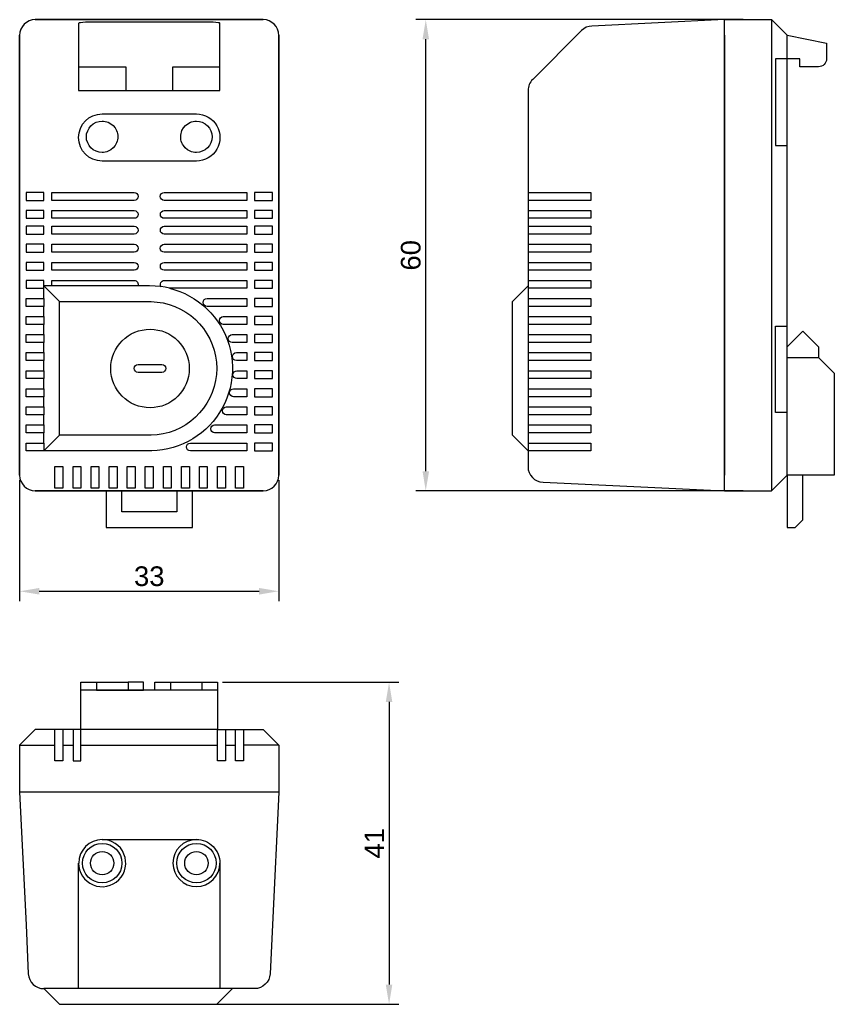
# Model space of a CAD drawing. Header units: millimetres. Extents: x 14 to 118, y 11 to 137.
import ezdxf

# ---------------------------------------------------------------- set-up
doc = ezdxf.new("R2010")
doc.units = ezdxf.units.MM
doc.layers.add('PDF_Geometry', color=7, linetype='Continuous')
doc.styles.get("Standard").update_dxf_attribs({"font": 'arial.ttf'})
doc.dimstyles.new('TDM', dxfattribs={"dimtxt": 2.5, "dimasz": 2.5, "dimexe": 1.25, "dimexo": 0.625, "dimtad": 1, "dimdec": 1, "dimtxsty": 'Standard', "dimcen": 2.5, "dimadec": 0, "dimazin": 0, "dimtfac": 1, "dimtdec": 1, "dimtmove": 0, "dimatfit": 3, "dimfxl": 1, "dimarcsym": 0})

# ---------------------------------------------------------------- blocks, each defined once
blk = doc.blocks.new('*D5')
at = {"color": 0, "lineweight": -2, "transparency": 16777216}
for p, q in [((14.08, 77.99), (14.08, 62.58)), ((47.07, 77.99), (47.07, 62.58)), ((16.58, 63.83), (44.57, 63.83))]:
    blk.add_line(p, q, dxfattribs=at)
at = {"color": 0, "transparency": 16777216}
for points in [[(16.58, 64.25), (16.58, 63.41), (14.08, 63.83)], [(44.57, 64.25), (44.57, 63.41), (47.07, 63.83)]]:
    blk.add_solid(points, dxfattribs=at)
at = {"layer": 'Defpoints', "color": 0, "transparency": 16777216}
for p in [(14.08, 78.62), (47.07, 78.62), (47.07, 63.83)]:
    blk.add_point(p, dxfattribs=at)
at = {"color": 0, "lineweight": 0, "transparency": 16777216, "insert": (30.58, 65.73), "char_height": 2.5, "attachment_point": 5}
blk.add_mtext('33', dxfattribs=at)
blk = doc.blocks.new('*D6')
at = {"color": 0, "lineweight": -2, "transparency": 16777216}
for p, q in [((106.2, 136.6), (64.54, 136.6)), ((65.79, 79.11), (65.79, 134.1)), ((106.2, 76.61), (64.54, 76.61))]:
    blk.add_line(p, q, dxfattribs=at)
at = {"color": 0, "transparency": 16777216}
for points in [[(65.38, 134.1), (66.21, 134.1), (65.79, 136.6)], [(65.38, 79.11), (66.21, 79.11), (65.79, 76.61)]]:
    blk.add_solid(points, dxfattribs=at)
at = {"layer": 'Defpoints', "color": 0, "transparency": 16777216}
for p in [(65.79, 136.6), (106.82, 136.6), (106.82, 76.61)]:
    blk.add_point(p, dxfattribs=at)
at = {"color": 0, "lineweight": 0, "transparency": 16777216, "insert": (63.89, 106.6), "char_height": 2.5, "attachment_point": 5, "rotation": 90}
blk.add_mtext('60', dxfattribs=at)
blk = doc.blocks.new('*D7')
at = {"color": 0, "lineweight": -2, "transparency": 16777216}
for p, q in [((39.91, 52.24), (62.37, 52.24)), ((61.12, 49.74), (61.12, 13.75)), ((37.08, 11.25), (62.37, 11.25))]:
    blk.add_line(p, q, dxfattribs=at)
at = {"color": 0, "transparency": 16777216}
for points in [[(60.7, 49.74), (61.53, 49.74), (61.12, 52.24)], [(60.7, 13.75), (61.53, 13.75), (61.12, 11.25)]]:
    blk.add_solid(points, dxfattribs=at)
at = {"layer": 'Defpoints', "color": 0, "transparency": 16777216}
for p in [(39.29, 52.24), (36.45, 11.25), (61.12, 11.25)]:
    blk.add_point(p, dxfattribs=at)
at = {"color": 0, "lineweight": 0, "transparency": 16777216, "insert": (59.24, 31.74), "char_height": 2.5, "attachment_point": 5, "rotation": 90}
blk.add_mtext('41', dxfattribs=at)

msp = doc.modelspace()

# ---------------------------------------------------------------- linework, layer by layer
at = {"layer": 'PDF_Geometry', "lineweight": 30}
for points in [[(45.08, 136.6), (16.07, 136.6)], [(14.08, 134.61), (14.08, 78.62)], [(47.07, 78.62), (47.07, 134.61)], [(103.83, 78.62), (103.83, 134.61)], [(24.58, 123.69), (24.77, 123.69), (24.98, 123.65), (25.17, 123.6), (25.34, 123.54), (25.68, 123.35), (25.98, 123.12), (26.23, 122.82), (26.42, 122.48), (26.48, 122.29), (26.53, 122.1), (26.57, 121.91), (26.57, 121.72), (26.57, 121.51), (26.55, 121.32), (26.5, 121.13), (26.42, 120.92), (26.34, 120.75), (26.23, 120.58), (26, 120.28), (25.7, 120.03), (25.36, 119.84), (25.17, 119.77), (24.98, 119.73), (24.77, 119.69), (24.58, 119.69), (24.2, 119.73), (23.82, 119.84), (23.46, 120.03), (23.16, 120.28), (22.91, 120.58), (22.74, 120.92), (22.61, 121.3), (22.57, 121.7), (22.61, 122.08), (22.74, 122.46), (22.91, 122.8), (23.16, 123.1), (23.46, 123.35), (23.82, 123.54), (24.2, 123.65)], [(36.58, 123.69), (36.96, 123.65), (37.34, 123.54), (37.7, 123.35), (38, 123.1), (38.25, 122.8), (38.42, 122.46), (38.55, 122.08), (38.59, 121.7), (38.55, 121.3), (38.42, 120.92), (38.25, 120.58), (38, 120.28), (37.7, 120.03), (37.34, 119.84), (36.96, 119.73), (36.58, 119.69), (36.39, 119.69), (36.18, 119.73), (35.98, 119.77), (35.79, 119.84), (35.46, 120.03), (35.16, 120.28), (34.93, 120.58), (34.82, 120.75), (34.74, 120.92), (34.65, 121.13), (34.61, 121.32), (34.59, 121.51), (34.59, 121.72), (34.59, 121.91), (34.63, 122.1), (34.67, 122.29), (34.74, 122.48), (34.93, 122.82), (35.18, 123.12), (35.48, 123.35), (35.82, 123.54), (35.98, 123.6), (36.18, 123.65), (36.39, 123.69)], [(14.89, 114.61), (14.89, 113.59), (15.18, 113.59), (15.23, 113.59), (15.35, 113.59), (15.54, 113.59), (15.8, 113.59), (16.09, 113.59), (16.43, 113.59), (16.79, 113.59), (17.17, 113.59), (17.17, 114.61), (16.79, 114.61), (16.43, 114.61), (16.09, 114.61), (15.8, 114.61), (15.54, 114.61), (15.35, 114.61), (15.23, 114.61), (15.18, 114.61)], [(43.98, 113.59), (44.36, 113.59), (44.72, 113.59), (45.06, 113.59), (45.36, 113.59), (45.61, 113.59), (45.8, 113.59), (45.93, 113.59), (45.97, 113.59), (46.27, 113.59), (46.27, 114.61), (45.97, 114.61), (45.93, 114.61), (45.8, 114.61), (45.61, 114.61), (45.36, 114.61), (45.06, 114.61), (44.72, 114.61), (44.36, 114.61), (43.98, 114.61)], [(14.89, 112.3), (14.89, 111.31), (15.18, 111.31), (15.23, 111.31), (15.35, 111.31), (15.54, 111.31), (15.8, 111.31), (16.09, 111.31), (16.43, 111.31), (16.79, 111.31), (17.17, 111.31), (17.17, 112.3), (16.79, 112.3), (16.43, 112.3), (16.09, 112.3), (15.8, 112.3), (15.54, 112.3), (15.35, 112.3), (15.23, 112.3), (15.18, 112.3)], [(43.98, 111.31), (44.36, 111.31), (44.72, 111.31), (45.06, 111.31), (45.36, 111.31), (45.61, 111.31), (45.8, 111.31), (45.93, 111.31), (45.97, 111.31), (46.27, 111.31), (46.27, 112.3), (45.97, 112.3), (45.93, 112.3), (45.8, 112.3), (45.61, 112.3), (45.36, 112.3), (45.06, 112.3), (44.72, 112.3), (44.36, 112.3), (43.98, 112.3)], [(14.89, 110.29), (14.89, 109.3), (15.18, 109.3), (15.23, 109.3), (15.35, 109.3), (15.54, 109.3), (15.8, 109.3), (16.09, 109.3), (16.43, 109.3), (16.79, 109.3), (17.17, 109.3), (17.17, 110.29), (16.79, 110.29), (16.43, 110.29), (16.09, 110.29), (15.8, 110.29), (15.54, 110.29), (15.35, 110.29), (15.23, 110.29), (15.18, 110.29)], [(43.98, 109.3), (44.36, 109.3), (44.72, 109.3), (45.06, 109.3), (45.36, 109.3), (45.61, 109.3), (45.8, 109.3), (45.93, 109.3), (45.97, 109.3), (46.27, 109.3), (46.27, 110.29), (45.97, 110.29), (45.93, 110.29), (45.8, 110.29), (45.61, 110.29), (45.36, 110.29), (45.06, 110.29), (44.72, 110.29), (44.36, 110.29), (43.98, 110.29)], [(14.89, 108.01), (14.89, 106.99), (15.18, 106.99), (15.23, 106.99), (15.35, 106.99), (15.54, 106.99), (15.8, 106.99), (16.09, 106.99), (16.43, 106.99), (16.79, 106.99), (17.17, 106.99), (17.17, 108.01), (16.79, 108.01), (16.43, 108.01), (16.09, 108.01), (15.8, 108.01), (15.54, 108.01), (15.35, 108.01), (15.23, 108.01), (15.18, 108.01)], [(43.98, 106.99), (44.36, 106.99), (44.72, 106.99), (45.06, 106.99), (45.36, 106.99), (45.61, 106.99), (45.8, 106.99), (45.93, 106.99), (45.97, 106.99), (46.27, 106.99), (46.27, 108.01), (45.97, 108.01), (45.93, 108.01), (45.8, 108.01), (45.61, 108.01), (45.36, 108.01), (45.06, 108.01), (44.72, 108.01), (44.36, 108.01), (43.98, 108.01)], [(14.89, 105.7), (14.89, 104.71), (15.18, 104.71), (15.23, 104.71), (15.35, 104.71), (15.54, 104.71), (15.8, 104.71), (16.09, 104.71), (16.43, 104.71), (16.79, 104.71), (17.17, 104.71), (17.17, 105.7), (16.79, 105.7), (16.43, 105.7), (16.09, 105.7), (15.8, 105.7), (15.54, 105.7), (15.35, 105.7), (15.23, 105.7), (15.18, 105.7)], [(43.98, 104.71), (44.36, 104.71), (44.72, 104.71), (45.06, 104.71), (45.36, 104.71), (45.61, 104.71), (45.8, 104.71), (45.93, 104.71), (45.97, 104.71), (46.27, 104.71), (46.27, 105.7), (45.97, 105.7), (45.93, 105.7), (45.8, 105.7), (45.61, 105.7), (45.36, 105.7), (45.06, 105.7), (44.72, 105.7), (44.36, 105.7), (43.98, 105.7)], [(43.98, 102.4), (44.36, 102.4), (44.72, 102.4), (45.06, 102.4), (45.36, 102.4), (45.61, 102.4), (45.8, 102.4), (45.93, 102.4), (45.97, 102.4), (46.27, 102.4), (46.27, 103.4), (45.97, 103.4), (45.93, 103.4), (45.8, 103.4), (45.61, 103.4), (45.36, 103.4), (45.06, 103.4), (44.72, 103.4), (44.36, 103.4), (43.98, 103.4)], [(14.89, 101.11), (15.18, 101.11), (15.23, 101.11), (15.35, 101.11), (15.54, 101.11), (15.8, 101.11), (16.09, 101.11), (16.43, 101.11), (16.79, 101.11), (17.17, 101.11), (17.17, 100.09), (16.79, 100.09), (16.43, 100.09), (16.09, 100.09), (15.8, 100.09), (15.54, 100.09), (15.35, 100.09), (15.23, 100.09), (15.18, 100.09), (14.89, 100.09)], [(19.16, 100.71), (25.38, 100.71), (28.49, 100.71), (30.04, 100.71), (30.82, 100.71), (31.6, 100.64), (32.37, 100.54), (33.11, 100.35), (33.85, 100.09), (34.55, 99.76), (35.22, 99.37), (35.86, 98.93), (36.45, 98.42), (37, 97.87), (37.49, 97.28), (37.93, 96.62), (38.29, 95.95), (38.61, 95.25), (38.86, 94.51), (39.03, 93.75), (39.14, 92.98), (39.18, 92.2), (39.14, 91.42), (39.03, 90.66), (38.86, 89.89), (38.61, 89.15), (38.29, 88.46), (37.93, 87.78), (37.49, 87.12), (37, 86.53), (36.45, 85.98), (35.86, 85.47), (35.22, 85.03), (34.55, 84.65), (33.85, 84.31), (33.11, 84.05), (32.37, 83.86), (31.6, 83.76), (30.82, 83.69), (30.04, 83.69), (28.49, 83.69), (25.38, 83.69), (19.16, 83.69)], [(43.98, 100.09), (44.36, 100.09), (44.72, 100.09), (45.06, 100.09), (45.36, 100.09), (45.61, 100.09), (45.8, 100.09), (45.93, 100.09), (45.97, 100.09), (46.27, 100.09), (46.27, 101.11), (45.97, 101.11), (45.93, 101.11), (45.8, 101.11), (45.61, 101.11), (45.36, 101.11), (45.06, 101.11), (44.72, 101.11), (44.36, 101.11), (43.98, 101.11)], [(14.89, 98.8), (15.18, 98.8), (15.23, 98.8), (15.35, 98.8), (15.54, 98.8), (15.8, 98.8), (16.09, 98.8), (16.43, 98.8), (16.79, 98.8), (17.17, 98.8), (17.17, 97.81), (16.79, 97.81), (16.43, 97.81), (16.09, 97.81), (15.8, 97.81), (15.54, 97.81), (15.35, 97.81), (15.23, 97.81), (15.18, 97.81), (14.89, 97.81)], [(43.98, 97.81), (44.36, 97.81), (44.72, 97.81), (45.06, 97.81), (45.36, 97.81), (45.61, 97.81), (45.8, 97.81), (45.93, 97.81), (45.97, 97.81), (46.27, 97.81), (46.27, 98.8), (45.97, 98.8), (45.93, 98.8), (45.8, 98.8), (45.61, 98.8), (45.36, 98.8), (45.06, 98.8), (44.72, 98.8), (44.36, 98.8), (43.98, 98.8)], [(14.89, 96.5), (15.18, 96.5), (15.23, 96.5), (15.35, 96.5), (15.54, 96.5), (15.8, 96.5), (16.09, 96.5), (16.43, 96.5), (16.79, 96.5), (17.17, 96.5), (17.17, 95.5), (16.79, 95.5), (16.43, 95.5), (16.09, 95.5), (15.8, 95.5), (15.54, 95.5), (15.35, 95.5), (15.23, 95.5), (15.18, 95.5), (14.89, 95.5)], [(43.98, 95.5), (44.36, 95.5), (44.72, 95.5), (45.06, 95.5), (45.36, 95.5), (45.61, 95.5), (45.8, 95.5), (45.93, 95.5), (45.97, 95.5), (46.27, 95.5), (46.27, 96.5), (45.97, 96.5), (45.93, 96.5), (45.8, 96.5), (45.61, 96.5), (45.36, 96.5), (45.06, 96.5), (44.72, 96.5), (44.36, 96.5), (43.98, 96.5)], [(14.89, 94.21), (15.18, 94.21), (15.23, 94.21), (15.35, 94.21), (15.54, 94.21), (15.8, 94.21), (16.09, 94.21), (16.43, 94.21), (16.79, 94.21), (17.17, 94.21), (17.17, 93.2), (16.79, 93.2), (16.43, 93.2), (16.09, 93.2), (15.8, 93.2), (15.54, 93.2), (15.35, 93.2), (15.23, 93.2), (15.18, 93.2), (14.89, 93.2)], [(43.98, 93.2), (44.36, 93.2), (44.72, 93.2), (45.06, 93.2), (45.36, 93.2), (45.61, 93.2), (45.8, 93.2), (45.93, 93.2), (45.97, 93.2), (46.27, 93.2), (46.27, 94.21), (45.97, 94.21), (45.93, 94.21), (45.8, 94.21), (45.61, 94.21), (45.36, 94.21), (45.06, 94.21), (44.72, 94.21), (44.36, 94.21), (43.98, 94.21)], [(14.89, 91.9), (15.18, 91.9), (15.23, 91.9), (15.35, 91.9), (15.54, 91.9), (15.8, 91.9), (16.09, 91.9), (16.43, 91.9), (16.79, 91.9), (17.17, 91.9), (17.17, 90.91), (16.79, 90.91), (16.43, 90.91), (16.09, 90.91), (15.8, 90.91), (15.54, 90.91), (15.35, 90.91), (15.23, 90.91), (15.18, 90.91), (14.89, 90.91)], [(43.98, 90.91), (44.36, 90.91), (44.72, 90.91), (45.06, 90.91), (45.36, 90.91), (45.61, 90.91), (45.8, 90.91), (45.93, 90.91), (45.97, 90.91), (46.27, 90.91), (46.27, 91.9), (45.97, 91.9), (45.93, 91.9), (45.8, 91.9), (45.61, 91.9), (45.36, 91.9), (45.06, 91.9), (44.72, 91.9), (44.36, 91.9), (43.98, 91.9)], [(14.89, 89.6), (15.18, 89.6), (15.23, 89.6), (15.35, 89.6), (15.54, 89.6), (15.8, 89.6), (16.09, 89.6), (16.43, 89.6), (16.79, 89.6), (17.17, 89.6), (17.17, 88.6), (16.79, 88.6), (16.43, 88.6), (16.09, 88.6), (15.8, 88.6), (15.54, 88.6), (15.35, 88.6), (15.23, 88.6), (15.18, 88.6), (14.89, 88.6)], [(43.98, 88.6), (44.36, 88.6), (44.72, 88.6), (45.06, 88.6), (45.36, 88.6), (45.61, 88.6), (45.8, 88.6), (45.93, 88.6), (45.97, 88.6), (46.27, 88.6), (46.27, 89.6), (45.97, 89.6), (45.93, 89.6), (45.8, 89.6), (45.61, 89.6), (45.36, 89.6), (45.06, 89.6), (44.72, 89.6), (44.36, 89.6), (43.98, 89.6)], [(14.89, 87.29), (15.18, 87.29), (15.23, 87.29), (15.35, 87.29), (15.54, 87.29), (15.8, 87.29), (16.09, 87.29), (16.43, 87.29), (16.79, 87.29), (17.17, 87.29), (17.17, 86.3), (16.79, 86.3), (16.43, 86.3), (16.09, 86.3), (15.8, 86.3), (15.54, 86.3), (15.35, 86.3), (15.23, 86.3), (15.18, 86.3), (14.89, 86.3)], [(43.98, 86.3), (44.36, 86.3), (44.72, 86.3), (45.06, 86.3), (45.36, 86.3), (45.61, 86.3), (45.8, 86.3), (45.93, 86.3), (45.97, 86.3), (46.27, 86.3), (46.27, 87.29), (45.97, 87.29), (45.93, 87.29), (45.8, 87.29), (45.61, 87.29), (45.36, 87.29), (45.06, 87.29), (44.72, 87.29), (44.36, 87.29), (43.98, 87.29)], [(14.89, 85.01), (15.18, 85.01), (15.23, 85.01), (15.35, 85.01), (15.54, 85.01), (15.8, 85.01), (16.09, 85.01), (16.43, 85.01), (16.79, 85.01), (17.17, 85.01), (17.17, 84.01), (16.79, 84.01), (16.43, 84.01), (16.09, 84.01), (15.8, 84.01), (15.54, 84.01), (15.35, 84.01), (15.23, 84.01), (15.18, 84.01), (14.89, 84.01)], [(43.98, 84.01), (44.36, 84.01), (44.72, 84.01), (45.06, 84.01), (45.36, 84.01), (45.61, 84.01), (45.8, 84.01), (45.93, 84.01), (45.97, 84.01), (46.27, 84.01), (46.27, 85.01), (45.97, 85.01), (45.93, 85.01), (45.8, 85.01), (45.61, 85.01), (45.36, 85.01), (45.06, 85.01), (44.72, 85.01), (44.36, 85.01), (43.98, 85.01)], [(14.89, 82.7), (15.18, 82.7), (15.23, 82.7), (15.35, 82.7), (15.54, 82.7), (15.8, 82.7), (16.09, 82.7), (16.43, 82.7), (16.79, 82.7), (17.17, 82.7), (17.17, 81.71), (16.79, 81.71), (16.43, 81.71), (16.09, 81.71), (15.8, 81.71), (15.54, 81.71), (15.35, 81.71), (15.23, 81.71), (15.18, 81.71), (14.89, 81.71)], [(43.98, 81.71), (44.36, 81.71), (44.72, 81.71), (45.06, 81.71), (45.36, 81.71), (45.61, 81.71), (45.8, 81.71), (45.93, 81.71), (45.97, 81.71), (46.27, 81.71), (46.27, 82.7), (45.97, 82.7), (45.93, 82.7), (45.8, 82.7), (45.61, 82.7), (45.36, 82.7), (45.06, 82.7), (44.72, 82.7), (44.36, 82.7), (43.98, 82.7)], [(19.59, 77.71), (19.59, 76.94), (18.57, 76.94), (18.57, 77.71), (18.57, 77.75), (18.57, 77.88), (18.57, 78.07), (18.57, 78.32), (18.57, 78.62), (18.57, 78.95), (18.57, 79.31), (18.57, 79.7), (19.59, 79.7), (19.59, 79.31), (19.59, 78.95), (19.59, 78.62), (19.59, 78.32), (19.59, 78.07), (19.59, 77.88), (19.59, 77.75)], [(21.87, 77.71), (21.87, 76.94), (20.88, 76.94), (20.88, 77.71), (20.88, 77.75), (20.88, 77.88), (20.88, 78.07), (20.88, 78.32), (20.88, 78.62), (20.88, 78.95), (20.88, 79.31), (20.88, 79.7), (21.87, 79.7), (21.87, 79.31), (21.87, 78.95), (21.87, 78.62), (21.87, 78.32), (21.87, 78.07), (21.87, 77.88), (21.87, 77.75)], [(24.18, 77.71), (24.18, 76.94), (23.18, 76.94), (23.18, 77.71), (23.18, 77.75), (23.18, 77.88), (23.18, 78.07), (23.18, 78.32), (23.18, 78.62), (23.18, 78.95), (23.18, 79.31), (23.18, 79.7), (24.18, 79.7), (24.18, 79.31), (24.18, 78.95), (24.18, 78.62), (24.18, 78.32), (24.18, 78.07), (24.18, 77.88), (24.18, 77.75)], [(26.48, 77.71), (26.48, 76.94), (25.47, 76.94), (25.47, 77.71), (25.47, 77.75), (25.47, 77.88), (25.47, 78.07), (25.47, 78.32), (25.47, 78.62), (25.47, 78.95), (25.47, 79.31), (25.47, 79.7), (26.48, 79.7), (26.48, 79.31), (26.48, 78.95), (26.48, 78.62), (26.48, 78.32), (26.48, 78.07), (26.48, 77.88), (26.48, 77.75)], [(28.77, 77.71), (28.77, 76.94), (27.77, 76.94), (27.77, 77.71), (27.77, 77.75), (27.77, 77.88), (27.77, 78.07), (27.77, 78.32), (27.77, 78.62), (27.77, 78.95), (27.77, 79.31), (27.77, 79.7), (28.77, 79.7), (28.77, 79.31), (28.77, 78.95), (28.77, 78.62), (28.77, 78.32), (28.77, 78.07), (28.77, 77.88), (28.77, 77.75)], [(31.08, 77.71), (31.08, 76.94), (30.08, 76.94), (30.08, 77.71), (30.08, 77.75), (30.08, 77.88), (30.08, 78.07), (30.08, 78.32), (30.08, 78.62), (30.08, 78.95), (30.08, 79.31), (30.08, 79.7), (31.08, 79.7), (31.08, 79.31), (31.08, 78.95), (31.08, 78.62), (31.08, 78.32), (31.08, 78.07), (31.08, 77.88), (31.08, 77.75)], [(33.38, 77.71), (33.38, 76.94), (32.39, 76.94), (32.39, 77.71), (32.39, 77.75), (32.39, 77.88), (32.39, 78.07), (32.39, 78.32), (32.39, 78.62), (32.39, 78.95), (32.39, 79.31), (32.39, 79.7), (33.38, 79.7), (33.38, 79.31), (33.38, 78.95), (33.38, 78.62), (33.38, 78.32), (33.38, 78.07), (33.38, 77.88), (33.38, 77.75)], [(35.69, 77.71), (35.69, 76.94), (34.67, 76.94), (34.67, 77.71), (34.67, 77.75), (34.67, 77.88), (34.67, 78.07), (34.67, 78.32), (34.67, 78.62), (34.67, 78.95), (34.67, 79.31), (34.67, 79.7), (35.69, 79.7), (35.69, 79.31), (35.69, 78.95), (35.69, 78.62), (35.69, 78.32), (35.69, 78.07), (35.69, 77.88), (35.69, 77.75)], [(37.97, 77.71), (37.97, 76.94), (36.98, 76.94), (36.98, 77.71), (36.98, 77.75), (36.98, 77.88), (36.98, 78.07), (36.98, 78.32), (36.98, 78.62), (36.98, 78.95), (36.98, 79.31), (36.98, 79.7), (37.97, 79.7), (37.97, 79.31), (37.97, 78.95), (37.97, 78.62), (37.97, 78.32), (37.97, 78.07), (37.97, 77.88), (37.97, 77.75)], [(40.28, 77.71), (40.28, 76.94), (39.29, 76.94), (39.29, 77.71), (39.29, 77.75), (39.29, 77.88), (39.29, 78.07), (39.29, 78.32), (39.29, 78.62), (39.29, 78.95), (39.29, 79.31), (39.29, 79.7), (40.28, 79.7), (40.28, 79.31), (40.28, 78.95), (40.28, 78.62), (40.28, 78.32), (40.28, 78.07), (40.28, 77.88), (40.28, 77.75)], [(42.59, 77.71), (42.59, 76.94), (41.57, 76.94), (41.57, 77.71), (41.57, 77.75), (41.57, 77.88), (41.57, 78.07), (41.57, 78.32), (41.57, 78.62), (41.57, 78.95), (41.57, 79.31), (41.57, 79.7), (42.59, 79.7), (42.59, 79.31), (42.59, 78.95), (42.59, 78.62), (42.59, 78.32), (42.59, 78.07), (42.59, 77.88), (42.59, 77.75)], [(16.07, 76.61), (45.08, 76.61)]]:
    msp.add_lwpolyline(points, close=True, dxfattribs=at)
for points in [[(21.57, 136.17), (21.57, 135.79), (21.57, 135.75), (21.57, 135.64), (21.57, 135.45), (21.57, 135.22), (21.57, 129), (21.57, 128.7), (21.57, 128.34), (21.57, 127.98), (21.57, 127.58), (39.58, 127.58), (39.58, 127.98), (39.58, 128.34), (39.58, 128.7), (39.58, 129), (39.58, 135.22), (39.58, 135.45), (39.58, 135.64), (39.58, 135.75), (39.58, 135.79), (39.58, 136.17)], [(24.58, 136.32), (36.58, 136.32)], [(103.83, 136.6), (109.81, 136.6), (109.81, 136.57), (109.81, 136.45), (109.81, 136.26), (109.81, 136.02), (109.81, 135.71), (109.81, 135.37), (109.81, 134.99), (109.81, 134.61), (109.81, 78.62), (109.81, 78.21), (109.81, 77.83), (109.81, 77.49), (109.81, 77.2), (109.81, 76.94), (109.81, 76.75), (109.81, 76.65), (109.81, 76.61)], [(111.82, 93.6), (115.82, 93.6), (117.81, 91.61), (117.81, 78.62), (111.82, 78.62), (111.82, 86.61), (111.82, 97.6), (111.82, 120.6), (111.82, 131.6), (111.82, 134.61), (109.81, 136.6)], [(21.57, 130.59), (21.62, 130.59), (21.72, 130.59), (21.91, 130.59), (22.15, 130.59), (22.46, 130.59), (22.82, 130.59), (23.23, 130.59), (23.65, 130.59), (24.11, 130.59), (24.58, 130.59), (25.04, 130.59), (25.51, 130.59), (25.93, 130.59), (26.34, 130.59), (26.7, 130.59), (27.01, 130.59), (27.25, 130.59), (27.44, 130.59), (27.54, 130.59), (27.58, 130.59), (27.58, 127.58)], [(33.57, 127.58), (33.57, 130.59), (33.61, 130.59), (33.72, 130.59), (33.91, 130.59), (34.14, 130.59), (34.46, 130.59), (34.82, 130.59), (35.22, 130.59), (35.65, 130.59), (36.11, 130.59), (36.58, 130.59), (37.04, 130.59), (37.51, 130.59), (37.93, 130.59), (38.33, 130.59), (38.69, 130.59), (39.01, 130.59), (39.24, 130.59), (39.43, 130.59), (39.54, 130.59), (39.58, 130.59)], [(78.81, 114.61), (78.86, 114.61), (78.96, 114.61), (79.13, 114.61), (79.36, 114.61), (79.66, 114.61), (79.98, 114.61), (80.34, 114.61), (80.72, 114.61), (86.81, 114.61), (86.81, 113.59), (80.72, 113.59), (80.34, 113.59), (79.98, 113.59), (79.66, 113.59), (79.36, 113.59), (79.13, 113.59), (78.96, 113.59), (78.86, 113.59), (78.81, 113.59)], [(78.81, 112.3), (78.86, 112.3), (78.96, 112.3), (79.13, 112.3), (79.36, 112.3), (79.66, 112.3), (79.98, 112.3), (80.34, 112.3), (80.72, 112.3), (86.81, 112.3), (86.81, 111.31), (80.72, 111.31), (80.34, 111.31), (79.98, 111.31), (79.66, 111.31), (79.36, 111.31), (79.13, 111.31), (78.96, 111.31), (78.86, 111.31), (78.81, 111.31)], [(78.81, 110.29), (78.86, 110.29), (78.96, 110.29), (79.13, 110.29), (79.36, 110.29), (79.66, 110.29), (79.98, 110.29), (80.34, 110.29), (80.72, 110.29), (86.81, 110.29), (86.81, 109.3), (80.72, 109.3), (80.34, 109.3), (79.98, 109.3), (79.66, 109.3), (79.36, 109.3), (79.13, 109.3), (78.96, 109.3), (78.86, 109.3), (78.81, 109.3)], [(78.81, 108.01), (78.86, 108.01), (78.96, 108.01), (79.13, 108.01), (79.36, 108.01), (79.66, 108.01), (79.98, 108.01), (80.34, 108.01), (80.72, 108.01), (86.81, 108.01), (86.81, 106.99), (80.72, 106.99), (80.34, 106.99), (79.98, 106.99), (79.66, 106.99), (79.36, 106.99), (79.13, 106.99), (78.96, 106.99), (78.86, 106.99), (78.81, 106.99)], [(78.81, 105.7), (78.86, 105.7), (78.96, 105.7), (79.13, 105.7), (79.36, 105.7), (79.66, 105.7), (79.98, 105.7), (80.34, 105.7), (80.72, 105.7), (86.81, 105.7), (86.81, 104.71), (80.72, 104.71), (80.34, 104.71), (79.98, 104.71), (79.66, 104.71), (79.36, 104.71), (79.13, 104.71), (78.96, 104.71), (78.86, 104.71), (78.81, 104.71)], [(18.17, 102.7), (17.17, 102.7), (17.17, 103.4), (16.79, 103.4), (16.43, 103.4), (16.09, 103.4), (15.8, 103.4), (15.54, 103.4), (15.35, 103.4), (15.23, 103.4), (15.18, 103.4), (14.89, 103.4), (14.89, 102.4), (15.18, 102.4), (15.23, 102.4), (15.35, 102.4), (15.54, 102.4), (15.8, 102.4), (16.09, 102.4), (16.43, 102.4), (16.79, 102.4), (17.17, 102.4), (17.17, 102.7), (19.16, 100.71)], [(78.81, 103.4), (78.86, 103.4), (78.96, 103.4), (79.13, 103.4), (79.36, 103.4), (79.66, 103.4), (79.98, 103.4), (80.34, 103.4), (80.72, 103.4), (86.81, 103.4), (86.81, 102.4), (80.72, 102.4), (80.34, 102.4), (79.98, 102.4), (79.66, 102.4), (79.36, 102.4), (79.13, 102.4), (78.96, 102.4), (78.86, 102.4), (78.81, 102.4)], [(33.17, 102.4), (33.83, 102.21), (34.48, 102), (35.1, 101.72), (35.71, 101.41), (36.3, 101.07), (36.87, 100.67), (37.42, 100.24), (37.93, 99.8), (38.42, 99.29), (38.86, 98.78), (39.26, 98.23), (39.65, 97.66), (39.98, 97.05), (40.28, 96.43), (40.53, 95.8), (40.75, 95.14), (40.92, 94.49), (41.04, 93.81), (41.13, 93.13), (41.17, 92.43), (41.17, 91.76), (41.11, 91.06), (41.02, 90.38), (40.87, 89.7), (40.68, 89.05), (40.47, 88.41), (40.2, 87.78), (39.88, 87.16), (39.54, 86.57), (39.14, 86), (38.71, 85.45), (38.27, 84.94), (37.78, 84.48), (37.25, 84.01), (36.7, 83.61), (36.13, 83.23), (35.54, 82.89), (34.91, 82.59), (34.27, 82.34), (33.61, 82.13), (32.96, 81.96), (32.28, 81.83), (31.6, 81.75), (30.91, 81.71), (28.16, 81.71), (17.17, 81.71), (19.16, 83.69)], [(17.17, 101.11), (17.17, 102.4)], [(78.81, 82.7), (78.86, 82.7), (78.96, 82.7), (79.13, 82.7), (79.36, 82.7), (79.66, 82.7), (79.98, 82.7), (80.34, 82.7), (80.72, 82.7), (86.81, 82.7), (86.81, 81.71), (80.72, 81.71), (80.34, 81.71), (79.98, 81.71), (79.66, 81.71), (79.36, 81.71), (79.13, 81.71), (78.96, 81.71), (78.86, 81.71), (78.81, 81.71), (76.82, 83.69), (76.82, 83.76), (76.82, 83.86), (76.82, 84.05), (76.82, 84.31), (76.82, 84.65), (76.82, 85.03), (76.82, 85.47), (76.82, 85.98), (76.82, 86.53), (76.82, 87.12), (76.82, 87.78), (76.82, 88.46), (76.82, 89.15), (76.82, 89.89), (76.82, 90.66), (76.82, 91.42), (76.82, 92.2), (76.82, 92.98), (76.82, 93.75), (76.82, 94.51), (76.82, 95.25), (76.82, 95.95), (76.82, 96.62), (76.82, 97.28), (76.82, 97.87), (76.82, 98.42), (76.82, 98.93), (76.82, 99.37), (76.82, 99.76), (76.82, 100.09), (76.82, 100.35), (76.82, 100.54), (76.82, 100.64), (76.82, 100.71), (78.81, 102.7)], [(78.81, 101.11), (78.86, 101.11), (78.96, 101.11), (79.13, 101.11), (79.36, 101.11), (79.66, 101.11), (79.98, 101.11), (80.34, 101.11), (80.72, 101.11), (86.81, 101.11), (86.81, 100.09), (80.72, 100.09), (80.34, 100.09), (79.98, 100.09), (79.66, 100.09), (79.36, 100.09), (79.13, 100.09), (78.96, 100.09), (78.86, 100.09), (78.81, 100.09)], [(17.17, 98.8), (17.17, 100.09)], [(17.17, 96.5), (17.17, 97.81)], [(78.81, 98.8), (78.86, 98.8), (78.96, 98.8), (79.13, 98.8), (79.36, 98.8), (79.66, 98.8), (79.98, 98.8), (80.34, 98.8), (80.72, 98.8), (86.81, 98.8), (86.81, 97.81), (80.72, 97.81), (80.34, 97.81), (79.98, 97.81), (79.66, 97.81), (79.36, 97.81), (79.13, 97.81), (78.96, 97.81), (78.86, 97.81), (78.81, 97.81)], [(111.82, 86.61), (110.32, 86.61), (110.32, 97.6), (111.82, 97.6)], [(111.82, 94.93), (113.81, 96.94), (115.82, 94.93), (115.82, 93.6)], [(17.17, 94.21), (17.17, 95.5)], [(78.81, 96.5), (78.86, 96.5), (78.96, 96.5), (79.13, 96.5), (79.36, 96.5), (79.66, 96.5), (79.98, 96.5), (80.34, 96.5), (80.72, 96.5), (86.81, 96.5), (86.81, 95.5), (80.72, 95.5), (80.34, 95.5), (79.98, 95.5), (79.66, 95.5), (79.36, 95.5), (79.13, 95.5), (78.96, 95.5), (78.86, 95.5), (78.81, 95.5)], [(78.81, 94.21), (78.86, 94.21), (78.96, 94.21), (79.13, 94.21), (79.36, 94.21), (79.66, 94.21), (79.98, 94.21), (80.34, 94.21), (80.72, 94.21), (86.81, 94.21), (86.81, 93.2), (80.72, 93.2), (80.34, 93.2), (79.98, 93.2), (79.66, 93.2), (79.36, 93.2), (79.13, 93.2), (78.96, 93.2), (78.86, 93.2), (78.81, 93.2)], [(17.17, 91.9), (17.17, 93.2)], [(78.81, 91.9), (78.86, 91.9), (78.96, 91.9), (79.13, 91.9), (79.36, 91.9), (79.66, 91.9), (79.98, 91.9), (80.34, 91.9), (80.72, 91.9), (86.81, 91.9), (86.81, 90.91), (80.72, 90.91), (80.34, 90.91), (79.98, 90.91), (79.66, 90.91), (79.36, 90.91), (79.13, 90.91), (78.96, 90.91), (78.86, 90.91), (78.81, 90.91)], [(17.17, 89.6), (17.17, 90.91)], [(78.81, 89.6), (78.86, 89.6), (78.96, 89.6), (79.13, 89.6), (79.36, 89.6), (79.66, 89.6), (79.98, 89.6), (80.34, 89.6), (80.72, 89.6), (86.81, 89.6), (86.81, 88.6), (80.72, 88.6), (80.34, 88.6), (79.98, 88.6), (79.66, 88.6), (79.36, 88.6), (79.13, 88.6), (78.96, 88.6), (78.86, 88.6), (78.81, 88.6)], [(17.17, 87.29), (17.17, 88.6)], [(78.81, 87.29), (78.86, 87.29), (78.96, 87.29), (79.13, 87.29), (79.36, 87.29), (79.66, 87.29), (79.98, 87.29), (80.34, 87.29), (80.72, 87.29), (86.81, 87.29), (86.81, 86.3), (80.72, 86.3), (80.34, 86.3), (79.98, 86.3), (79.66, 86.3), (79.36, 86.3), (79.13, 86.3), (78.96, 86.3), (78.86, 86.3), (78.81, 86.3)], [(17.17, 85.01), (17.17, 86.3)], [(17.17, 82.7), (17.17, 84.01)], [(78.81, 85.01), (78.86, 85.01), (78.96, 85.01), (79.13, 85.01), (79.36, 85.01), (79.66, 85.01), (79.98, 85.01), (80.34, 85.01), (80.72, 85.01), (86.81, 85.01), (86.81, 84.01), (80.72, 84.01), (80.34, 84.01), (79.98, 84.01), (79.66, 84.01), (79.36, 84.01), (79.13, 84.01), (78.96, 84.01), (78.86, 84.01), (78.81, 84.01)], [(103.83, 76.61), (103.83, 76.65), (103.83, 76.75), (103.83, 76.94), (103.83, 77.2), (103.83, 77.49), (103.83, 77.83), (103.83, 78.21), (103.83, 78.62)], [(25.09, 76.61), (25.09, 71.95), (36.07, 71.95), (36.07, 76.61)], [(34.08, 76.61), (34.08, 73.94), (27.08, 73.94), (27.08, 76.61)], [(39.29, 51.24), (39.29, 46.25), (21.87, 46.25), (21.87, 51.24), (21.87, 52.24), (23.88, 52.24), (23.88, 51.24), (27.88, 51.24), (29.87, 51.24), (29.87, 52.24), (27.88, 52.24), (27.88, 51.24)], [(37.28, 52.24), (39.29, 52.24), (39.29, 51.24), (21.87, 51.24)], [(23.88, 52.24), (27.88, 52.24)], [(33.28, 52.24), (37.28, 52.24), (37.28, 51.24), (33.28, 51.24), (31.29, 51.24), (31.29, 52.24), (33.28, 52.24), (33.28, 51.24)], [(20.88, 46.25), (20.88, 44.24), (20.88, 42.25), (21.87, 42.25), (21.87, 44.24), (21.87, 46.25), (20.88, 46.25), (19.59, 46.25), (18.57, 46.25), (16.07, 46.25), (14.08, 44.24), (14.13, 44.24), (14.23, 44.24), (14.42, 44.24), (14.65, 44.24), (14.97, 44.24), (15.31, 44.24), (15.69, 44.24), (16.07, 44.24), (18.57, 44.24)], [(19.59, 46.25), (19.59, 44.24), (19.59, 42.25), (18.57, 42.25), (18.57, 44.24), (18.57, 46.25)], [(40.28, 46.25), (40.28, 44.24), (40.28, 42.25), (39.29, 42.25), (39.29, 44.24), (39.29, 46.25), (40.28, 46.25), (41.57, 46.25), (42.59, 46.25), (45.08, 46.25), (47.07, 44.24), (47.03, 44.24), (46.92, 44.24), (46.73, 44.24), (46.5, 44.24), (46.18, 44.24), (45.85, 44.24), (45.46, 44.24), (45.08, 44.24), (42.59, 44.24)], [(42.59, 46.25), (42.59, 44.24), (42.59, 42.25), (41.57, 42.25), (41.57, 44.24), (41.57, 46.25)], [(14.08, 44.24), (14.08, 38.25)], [(19.59, 44.24), (20.88, 44.24)], [(21.87, 44.24), (39.29, 44.24)], [(40.28, 44.24), (41.57, 44.24)], [(47.07, 38.25), (47.03, 38.25), (46.92, 38.25), (46.73, 38.25), (46.5, 38.25), (46.18, 38.25), (45.85, 38.25), (45.46, 38.25), (45.08, 38.25), (16.07, 38.25)], [(16.07, 38.25), (16.07, 38.25)], [(45.08, 38.25), (45.08, 38.25)]]:
    msp.add_lwpolyline(points, dxfattribs=at)
for points in [[(103.83, 134.61), (103.83, 134.99), (103.83, 135.37), (103.83, 135.71), (103.83, 136.02), (103.83, 136.26), (103.83, 136.45), (103.83, 136.57), (103.83, 136.6), (86.94, 135.79, 0.186607), (85.63, 135.22), (79.41, 129, 0.198912), (78.81, 127.58), (78.81, 114.61), (78.81, 113.59), (78.81, 112.3), (78.81, 111.31), (78.81, 110.29), (78.81, 109.3), (78.81, 108.01), (78.81, 106.99), (78.81, 105.7), (78.81, 104.71), (78.81, 103.4), (78.81, 102.4), (78.81, 101.11), (78.81, 100.09), (78.81, 98.8), (78.81, 97.81), (78.81, 96.5), (78.81, 95.5), (78.81, 94.21), (78.81, 93.2), (78.81, 91.9), (78.81, 90.91), (78.81, 89.6), (78.81, 88.6), (78.81, 87.29), (78.81, 86.3), (78.81, 85.01), (78.81, 84.01), (78.81, 82.7), (78.81, 81.71), (78.81, 79.7, 0.400381), (80.72, 77.71), (103.83, 76.61), (109.81, 76.61), (111.82, 78.62), (111.82, 71.95), (112.82, 71.95), (113.81, 72.94), (113.81, 78.62)], [(111.82, 134.61), (116.82, 133.61), (116.82, 131.6, -0.414214), (115.82, 130.61), (113.43, 130.61), (113.43, 131.6), (111.82, 131.6), (110.32, 131.6), (110.32, 120.6), (111.82, 120.6)], [(32.1, 102.6, -0.613506), (32.49, 103.4), (42.99, 103.4), (42.99, 102.4), (33.17, 102.4), (32.62, 102.53), (32.07, 102.61), (31.35, 102.68), (30.61, 102.7), (29.13, 102.7), (18.17, 102.7), (18.17, 103.4), (28.66, 103.4, -0.540577), (29.13, 102.7)], [(47.07, 44.24), (47.07, 38.25), (46.27, 21.36), (45.97, 15.14, -0.400381), (43.98, 13.24), (39.58, 13.24), (21.57, 13.24), (17.17, 13.24), (19.16, 11.25), (25.38, 11.25), (28.49, 11.25), (30.04, 11.25), (30.82, 11.25), (31.6, 11.25), (32.37, 11.25), (33.11, 11.25), (33.85, 11.25), (34.55, 11.25), (35.22, 11.25), (35.86, 11.25), (36.45, 11.25), (37, 11.25), (37.49, 11.25), (37.93, 11.25), (38.29, 11.25), (38.61, 11.25), (38.86, 11.25), (39.03, 11.25), (39.14, 11.25), (39.18, 11.25), (41.17, 13.24)], [(45.08, 38.25), (16.07, 38.25), (15.69, 38.25), (15.31, 38.25), (14.97, 38.25), (14.65, 38.25), (14.42, 38.25), (14.23, 38.25), (14.13, 38.25), (14.08, 38.25), (14.89, 21.36), (15.18, 15.14, 0.400381), (17.18, 13.24)], [(21.57, 13.24), (21.57, 13.28), (21.57, 13.38), (21.57, 13.58), (21.57, 13.83), (21.57, 20.05), (21.57, 20.33), (21.57, 20.64), (21.57, 21), (21.57, 21.36), (21.57, 29.23, 2.414218), (24.58, 32.24), (36.58, 32.24, -0.414214), (39.58, 29.22)], [(36.59, 32.22, 2.414213), (39.58, 29.23), (39.58, 21.36), (39.58, 21), (39.58, 20.64), (39.58, 20.33), (39.58, 20.05), (39.58, 13.83), (39.58, 13.58), (39.58, 13.38), (39.58, 13.28), (39.58, 13.24)]]:
    msp.add_lwpolyline(points, format="xyb", dxfattribs=at)
for points in [[(36.58, 118.59), (24.58, 118.59, -1), (24.58, 124.6), (36.58, 124.6, -1.000001)], [(28.66, 113.59), (18.17, 113.59), (18.17, 114.61), (28.66, 114.61, -0.999991)], [(32.49, 114.61), (42.99, 114.61), (42.99, 113.59), (32.49, 113.59, -1)], [(28.66, 111.31), (18.17, 111.31), (18.17, 112.3), (28.66, 112.3, -0.999991)], [(32.49, 112.3), (42.99, 112.3), (42.99, 111.31), (32.49, 111.31, -1)], [(28.66, 109.3), (18.17, 109.3), (18.17, 110.29), (28.66, 110.29, -0.999991)], [(32.49, 110.29), (42.99, 110.29), (42.99, 109.3), (32.49, 109.3, -1)], [(28.66, 106.99), (18.17, 106.99), (18.17, 108.01), (28.66, 108.01, -0.999991)], [(32.49, 108.01), (42.99, 108.01), (42.99, 106.99), (32.49, 106.99, -1)], [(28.66, 104.71), (18.17, 104.71), (18.17, 105.7), (28.66, 105.7, -0.999991)], [(32.49, 105.7), (42.99, 105.7), (42.99, 104.71), (32.49, 104.71, -1)], [(37.95, 101.11), (42.99, 101.11), (42.99, 100.09), (37.95, 100.09, -1)], [(40.01, 98.8), (42.99, 98.8), (42.99, 97.81), (40.01, 97.81, -1)], [(41.15, 96.5), (42.99, 96.5), (42.99, 95.5), (41.15, 95.5, -1)], [(41.68, 94.21), (42.99, 94.21), (42.99, 93.2), (41.68, 93.2, -1)], [(29.17, 92.71), (32.18, 92.71, -0.999991), (32.18, 91.69), (29.17, 91.69, -1)], [(41.74, 91.9), (42.99, 91.9), (42.99, 90.91), (41.74, 90.91, -1)], [(41.32, 89.6), (42.99, 89.6), (42.99, 88.6), (41.32, 88.6, -1)], [(40.39, 87.29), (42.99, 87.29), (42.99, 86.3), (40.39, 86.3, -1)], [(38.91, 85.01), (42.99, 85.01), (42.99, 84.01), (38.91, 84.01, -1)], [(35.82, 82.7), (42.99, 82.7), (42.99, 81.71), (35.82, 81.71, -1)]]:
    msp.add_lwpolyline(points, format="xyb", close=True, dxfattribs=at)
for centre, radius in [((30.68, 92.19), 5), ((30.68, 92.19), 5), ((24.59, 29.22), 2.51), ((36.59, 29.22), 2.51), ((24.59, 29.22), 1.49), ((36.59, 29.22), 1.49)]:
    msp.add_circle(centre, radius, dxfattribs=at)
for centre, radius, start, end in [((16.08, 134.6), 2, 90.0659, 179.9341), ((45.09, 134.6), 2, 0.0659, 89.9341), ((16.08, 78.61), 2, 180.0659, 269.9341), ((45.09, 78.61), 2, 270.0659, 359.9341), ((24.59, 29.22), 2.99, 90, 180)]:
    msp.add_arc(centre, radius, start, end, dxfattribs=at)
for points in [[(24.59, 136.3), (22.94, 136.3), (21.6, 136.24), (21.6, 136.16)], [(39.58, 136.16), (39.58, 136.24), (38.24, 136.3), (36.59, 136.3)]]:
    msp.add_open_spline(points, degree=3, dxfattribs=at)

# ---------------------------------------------------------------- dimensions: what is measured, and where the dimension line sits
at = {"lineweight": 0}
for base, p1, p2, picture, middle in [((65.79, 136.6), (106.82, 76.61), (106.82, 136.6), '*D6', (63.89, 106.6)), ((61.12, 11.25), (39.29, 52.24), (36.45, 11.25), '*D7', (59.24, 31.74))]:
    dim = msp.add_linear_dim(base=base, p1=p1, p2=p2, angle=90, dimstyle='TDM', dxfattribs=at)
    dim.commit()
    dim.dimension.update_dxf_attribs({"geometry": picture, "text_midpoint": middle})
dim = msp.add_linear_dim(base=(47.07, 63.83), p1=(14.08, 78.62), p2=(47.07, 78.62), dimstyle='TDM', dxfattribs=at)
dim.commit()
dim.dimension.update_dxf_attribs({"geometry": '*D5', "text_midpoint": (30.58, 65.73)})

doc.saveas('drawing.dxf')
